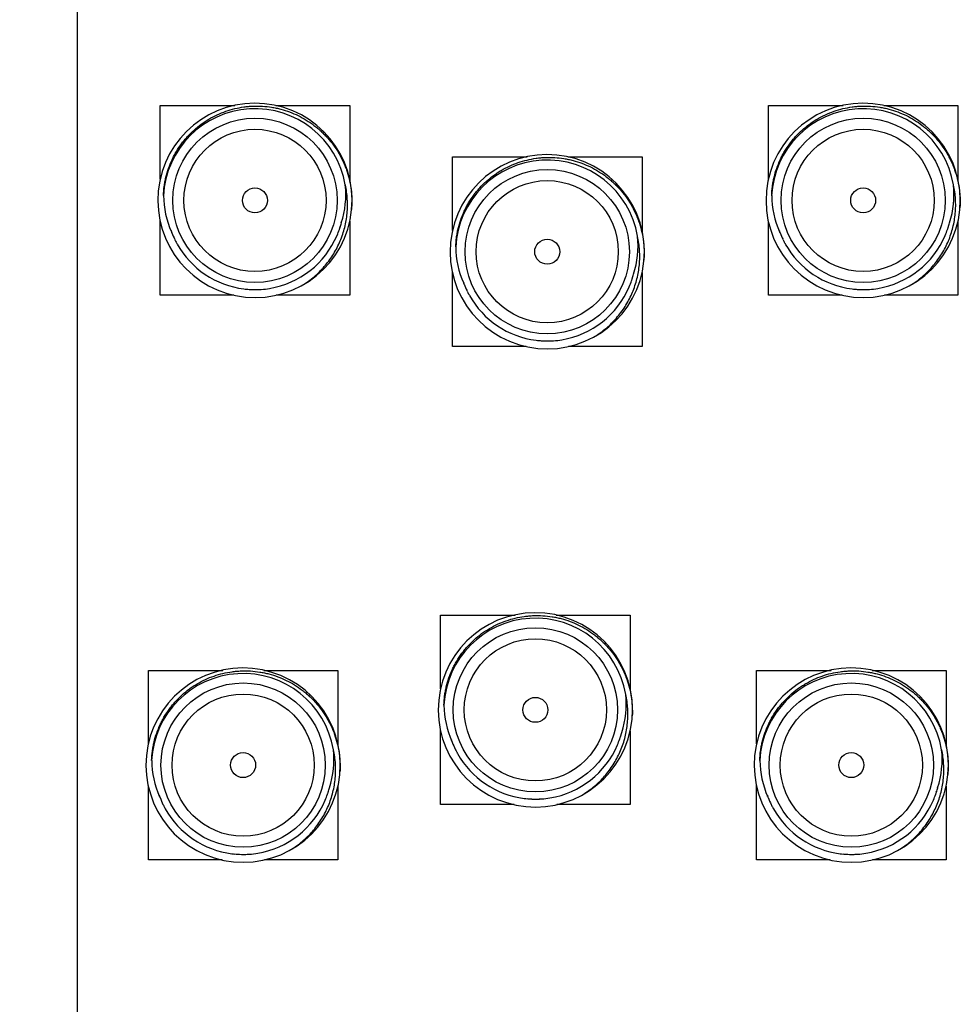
# Model space of a CAD drawing. Header units: inches. Extents: x 0 to 22, y 0 to 17.
# Tile 127 of 217: x 5.6 to 6.8, y 12.6 to 13.8. Entities that reach past the tile are written whole.
import ezdxf

# ---------------------------------------------------------------- set-up
doc = ezdxf.new("R2010")
doc.units = ezdxf.units.IN
doc.header["$LTSCALE"] = 1.21
doc.header["$MEASUREMENT"] = 0
doc.layers.get('0').update_dxf_attribs({"linetype": 'CONTINUOUS'})
doc.layers.add('02___PRT_ALL_AXES', color=7, linetype='CONTINUOUS')
doc.layers.add('DIMENSIONS', color=7, linetype='CONTINUOUS')
doc.styles.get("Standard").update_dxf_attribs({"font": 'txt', "width": 0.8})
doc.dimstyles.new('DIMSTYLE_1', dxfattribs={"dimtxt": 0.125, "dimasz": 0.18, "dimexe": 0.18, "dimexo": 0.0625, "dimgap": 0.09, "dimtad": 0, "dimtih": 1, "dimtoh": 1, "dimdec": 3, "dimzin": 4, "dimdsep": 46, "dimtxsty": 'STANDARD', "dimblk": '_FILLED', "dimblk1": '_FILLED', "dimblk2": '_FILLED', "dimcen": 0.09, "dimadec": 0, "dimazin": 0, "dimtp": 0.001, "dimtm": 0.001, "dimtfac": 1, "dimtdec": 3, "dimtofl": 0, "dimtmove": 0, "dimatfit": 3, "dimldrblk": '_FILLED', "dimfxl": 1, "dimtolj": 1, "dimtzin": 4, "dimarcsym": 0})

# ---------------------------------------------------------------- blocks, each defined once
blk = doc.blocks.new('*D3')
at = {"layer": 'DIMENSIONS', "color": 2, "linetype": 'CONTINUOUS'}
blk.add_line((5.6213, 15.1076), (5.2463, 15.1076), dxfattribs=at)
at = {"layer": 'DIMENSIONS', "color": 2, "linetype": 'CONTINUOUS', "insert": (5.1838, 15.1701), "char_height": 0.125, "width": 1.425, "attachment_point": 3, "line_spacing_factor": 0.9}
blk.add_mtext('6.560{\\Ftxt.shx;\\W1.000000;\\H0.125000; }[166.62]', dxfattribs=at)
blk = doc.blocks.new('_FILLED')
at = {"color": 0, "linetype": 'BYBLOCK'}
blk.add_solid([(0, 0), (-1, 0.1736), (-1, -0.1736)], dxfattribs=at)

msp = doc.modelspace()

# ---------------------------------------------------------------- linework, layer by layer
at = {"color": 7, "linetype": 'CONTINUOUS'}
for p, q in [((5.7888, 13.6444), (5.7888, 13.7376)), ((5.7888, 13.7376), (5.8833, 13.7376)), ((5.935, 13.7376), (6.0288, 13.7376)), ((6.0288, 13.7376), (6.0288, 13.6431)), ((6.5588, 13.6444), (6.5588, 13.7376)), ((6.5588, 13.7376), (6.6533, 13.7376)), ((6.705, 13.7376), (6.7988, 13.7376)), ((6.7988, 13.7376), (6.7988, 13.6431)), ((6.1588, 13.5794), (6.1588, 13.6726)), ((6.1588, 13.6726), (6.2533, 13.6726)), ((6.305, 13.6726), (6.3988, 13.6726)), ((6.3988, 13.6726), (6.3988, 13.5781)), ((5.7888, 13.4976), (5.7888, 13.5918)), ((6.0288, 13.5911), (6.0288, 13.4976)), ((6.5588, 13.4976), (6.5588, 13.5918)), ((6.7988, 13.5911), (6.7988, 13.4976)), ((5.8029, 13.5781), (5.8029, 13.5783)), ((5.803, 13.5777), (5.8031, 13.5776)), ((6.5729, 13.5781), (6.5729, 13.5783)), ((6.573, 13.5777), (6.5731, 13.5776)), ((6.1588, 13.4326), (6.1588, 13.5268)), ((6.3988, 13.5261), (6.3988, 13.4326)), ((6.1729, 13.5131), (6.1729, 13.5133)), ((6.173, 13.5127), (6.1731, 13.5126)), ((5.8821, 13.4976), (5.7888, 13.4976)), ((6.0288, 13.4976), (5.9358, 13.4976)), ((6.6521, 13.4976), (6.5588, 13.4976)), ((6.7988, 13.4976), (6.7058, 13.4976)), ((6.2521, 13.4326), (6.1588, 13.4326)), ((6.3988, 13.4326), (6.3058, 13.4326)), ((6.1438, 12.9994), (6.1438, 13.0926)), ((6.1438, 13.0926), (6.2383, 13.0926)), ((6.29, 13.0926), (6.3838, 13.0926)), ((6.3838, 13.0926), (6.3838, 12.9981)), ((5.7738, 12.9294), (5.7738, 13.0226)), ((5.7738, 13.0226), (5.8683, 13.0226)), ((5.92, 13.0226), (6.0138, 13.0226)), ((6.0138, 13.0226), (6.0138, 12.9281)), ((6.5438, 12.9294), (6.5438, 13.0226)), ((6.5438, 13.0226), (6.6383, 13.0226)), ((6.69, 13.0226), (6.7838, 13.0226)), ((6.7838, 13.0226), (6.7838, 12.9281)), ((6.1438, 12.8526), (6.1438, 12.9468)), ((6.3838, 12.9461), (6.3838, 12.8526)), ((6.1579, 12.9331), (6.1579, 12.9333)), ((6.158, 12.9327), (6.1581, 12.9326)), ((5.7738, 12.7826), (5.7738, 12.8768)), ((6.5438, 12.7826), (6.5438, 12.8768)), ((6.0138, 12.8761), (6.0138, 12.7826)), ((6.7838, 12.8761), (6.7838, 12.7826)), ((5.7879, 12.8631), (5.7879, 12.8633)), ((5.788, 12.8627), (5.7881, 12.8626)), ((6.2371, 12.8526), (6.1438, 12.8526)), ((6.3838, 12.8526), (6.2908, 12.8526)), ((6.5579, 12.8631), (6.5579, 12.8633)), ((6.558, 12.8627), (6.5581, 12.8626)), ((5.8671, 12.7826), (5.7738, 12.7826)), ((6.0138, 12.7826), (5.9208, 12.7826)), ((6.6371, 12.7826), (6.5438, 12.7826)), ((6.7838, 12.7826), (6.6908, 12.7826))]:
    msp.add_line(p, q, dxfattribs=at)
for centre, radius, start, end in [((5.9088, 13.6176), 0.123, 354.3786, 354.3679), ((6.6788, 13.6176), 0.123, 354.3786, 354.3679), ((5.9088, 13.6176), 0.116, 9.6674, 177.0667), ((6.6788, 13.6176), 0.116, 9.6674, 177.0667), ((6.2788, 13.5526), 0.123, 354.3786, 354.3679), ((6.2788, 13.5526), 0.116, 9.6674, 177.0667), ((5.9095, 13.6247), 0.1143, 341.8427, 6.2355), ((6.6795, 13.6247), 0.1143, 341.8427, 6.2355), ((5.9073, 13.6246), 0.1143, 180.5015, 204.2339), ((6.6773, 13.6246), 0.1143, 180.5015, 204.2339), ((5.9088, 13.6154), 0.1228, 355.3913, 357.5066), ((6.6788, 13.6154), 0.1228, 355.3913, 357.5066), ((5.9089, 13.6176), 0.1129, 342.2784, 345.3648), ((5.909, 13.6176), 0.1128, 342.3763, 345.3662), ((6.6789, 13.6176), 0.1129, 342.2784, 345.3648), ((6.679, 13.6176), 0.1128, 342.3763, 345.3662), ((5.9087, 13.6176), 0.1128, 199.7696, 200.3683), ((5.9085, 13.6175), 0.1127, 200.4817, 200.6721), ((5.9085, 13.6175), 0.1127, 200.6721, 201.0491), ((5.9055, 13.6239), 0.1125, 204.3428, 204.9488), ((5.9084, 13.6175), 0.1126, 201.0491, 201.367), ((5.9088, 13.6177), 0.113, 201.3681, 206.1234), ((5.9087, 13.6177), 0.1131, 336.8849, 340.9799), ((5.9086, 13.6177), 0.1132, 340.9784, 341.6252), ((5.9086, 13.6177), 0.1132, 341.6252, 342.3782), ((6.6787, 13.6176), 0.1128, 199.7696, 200.3683), ((6.6785, 13.6175), 0.1127, 200.4817, 200.6721), ((6.6785, 13.6175), 0.1127, 200.6721, 201.0491), ((6.6755, 13.6239), 0.1125, 204.3428, 204.9488), ((6.6784, 13.6175), 0.1126, 201.0491, 201.367), ((6.6788, 13.6177), 0.113, 201.3681, 206.1234), ((6.6787, 13.6177), 0.1131, 336.8849, 340.9799), ((6.6786, 13.6177), 0.1132, 340.9784, 341.6252), ((6.6786, 13.6177), 0.1132, 341.6252, 342.3782), ((5.9088, 13.6176), 0.113, 206.1215, 208.4148), ((5.9087, 13.6176), 0.1129, 208.4154, 208.788), ((5.9087, 13.6176), 0.1129, 208.788, 209.2651), ((5.9088, 13.6176), 0.113, 209.2652, 262.8202), ((5.9088, 13.6176), 0.113, 279.4164, 336.8808), ((6.2795, 13.5597), 0.1143, 341.8427, 6.2355), ((6.6788, 13.6176), 0.113, 206.1215, 208.4148), ((6.6787, 13.6176), 0.1129, 208.4154, 208.788), ((6.6787, 13.6176), 0.1129, 208.788, 209.2651), ((6.6788, 13.6176), 0.113, 209.2652, 262.8202), ((6.6788, 13.6176), 0.113, 279.4164, 336.8808), ((6.2773, 13.5596), 0.1143, 180.5015, 204.2339), ((6.2788, 13.5504), 0.1228, 355.3913, 357.5066), ((6.2787, 13.5526), 0.1128, 199.7696, 200.3683), ((6.2785, 13.5525), 0.1127, 200.4817, 200.6721), ((6.2785, 13.5525), 0.1127, 200.6721, 201.0491), ((6.2755, 13.5589), 0.1125, 204.3428, 204.9488), ((6.2787, 13.5527), 0.1131, 336.8849, 340.9799), ((6.2786, 13.5527), 0.1132, 340.9784, 341.6252), ((6.2786, 13.5527), 0.1132, 341.6252, 342.3782), ((6.2789, 13.5526), 0.1129, 342.2784, 345.3648), ((6.279, 13.5526), 0.1128, 342.3763, 345.3662), ((5.9088, 13.6175), 0.1129, 262.8196, 264.7192), ((5.9088, 13.6177), 0.113, 264.7208, 267.6936), ((5.9088, 13.6178), 0.1132, 267.6926, 272.5198), ((5.9088, 13.6176), 0.113, 269.3727, 272.5649), ((5.9088, 13.6174), 0.1127, 272.5222, 273.1581), ((5.9088, 13.6173), 0.1127, 272.5656, 273.1674), ((5.9088, 13.6173), 0.1126, 273.1582, 273.367), ((5.9088, 13.6172), 0.1125, 273.1674, 273.367), ((5.9088, 13.6172), 0.1126, 273.367, 273.5608), ((5.9088, 13.6173), 0.1127, 273.5608, 274.0521), ((5.9088, 13.6177), 0.1131, 274.0536, 279.4162), ((6.2784, 13.5525), 0.1126, 201.0491, 201.367), ((6.2788, 13.5527), 0.113, 201.3681, 206.1234), ((6.2788, 13.5526), 0.113, 206.1215, 208.4148), ((6.2788, 13.5526), 0.113, 279.4164, 336.8808), ((6.6788, 13.6175), 0.1129, 262.8196, 264.7192), ((6.6788, 13.6177), 0.113, 264.7208, 267.6936), ((6.6788, 13.6178), 0.1132, 267.6926, 272.5198), ((6.6788, 13.6176), 0.113, 269.3727, 272.5649), ((6.6788, 13.6174), 0.1127, 272.5222, 273.1581), ((6.6788, 13.6173), 0.1127, 272.5656, 273.1674), ((6.6788, 13.6173), 0.1126, 273.1582, 273.367), ((6.6788, 13.6172), 0.1125, 273.1674, 273.367), ((6.6788, 13.6172), 0.1126, 273.367, 273.5608), ((6.6788, 13.6173), 0.1127, 273.5608, 274.0521), ((6.6788, 13.6177), 0.1131, 274.0536, 279.4162), ((6.2787, 13.5526), 0.1129, 208.4154, 208.788), ((6.2787, 13.5526), 0.1129, 208.788, 209.2651), ((6.2788, 13.5526), 0.113, 209.2652, 262.8202), ((6.2788, 13.5525), 0.1129, 262.8196, 264.7192), ((6.2788, 13.5527), 0.113, 264.7208, 267.6936), ((6.2788, 13.5528), 0.1132, 267.6926, 272.5198), ((6.2788, 13.5526), 0.113, 269.3727, 272.5649), ((6.2788, 13.5524), 0.1127, 272.5222, 273.1581), ((6.2788, 13.5523), 0.1127, 272.5656, 273.1674), ((6.2788, 13.5523), 0.1126, 273.1582, 273.367), ((6.2788, 13.5522), 0.1125, 273.1674, 273.367), ((6.2788, 13.5522), 0.1126, 273.367, 273.5608), ((6.2788, 13.5523), 0.1127, 273.5608, 274.0521), ((6.2788, 13.5527), 0.1131, 274.0536, 279.4162), ((6.2638, 12.9726), 0.123, 354.3786, 354.3679), ((6.2638, 12.9726), 0.116, 9.6674, 177.0667), ((5.8938, 12.9026), 0.123, 354.3786, 354.3679), ((5.8938, 12.9026), 0.116, 9.6674, 177.0667), ((6.6638, 12.9026), 0.123, 354.3786, 354.3679), ((6.6638, 12.9026), 0.116, 9.6674, 177.0667), ((6.2645, 12.9797), 0.1143, 341.8427, 6.2355), ((6.2623, 12.9796), 0.1143, 180.5015, 204.2339), ((6.2638, 12.9704), 0.1228, 355.3913, 357.5066), ((6.2639, 12.9726), 0.1129, 342.2784, 345.3648), ((6.264, 12.9726), 0.1128, 342.3763, 345.3662), ((6.2637, 12.9726), 0.1128, 199.7696, 200.3683), ((6.2635, 12.9725), 0.1127, 200.4817, 200.6721), ((6.2635, 12.9725), 0.1127, 200.6721, 201.0491), ((6.2605, 12.9789), 0.1125, 204.3428, 204.9488), ((6.2634, 12.9725), 0.1126, 201.0491, 201.367), ((6.2638, 12.9727), 0.113, 201.3681, 206.1234), ((6.2638, 12.9726), 0.113, 279.4164, 336.8808), ((6.2637, 12.9727), 0.1131, 336.8849, 340.9799), ((6.2636, 12.9727), 0.1132, 340.9784, 341.6252), ((6.2636, 12.9727), 0.1132, 341.6252, 342.3782), ((5.8945, 12.9097), 0.1143, 341.8427, 6.2355), ((6.2638, 12.9726), 0.113, 206.1215, 208.4148), ((6.2637, 12.9726), 0.1129, 208.4154, 208.788), ((6.2637, 12.9726), 0.1129, 208.788, 209.2651), ((6.2638, 12.9726), 0.113, 209.2652, 262.8202), ((6.6645, 12.9097), 0.1143, 341.8427, 6.2355), ((5.8923, 12.9096), 0.1143, 180.5015, 204.2339), ((6.6623, 12.9096), 0.1143, 180.5015, 204.2339), ((5.8938, 12.9004), 0.1228, 355.3913, 357.5066), ((6.6638, 12.9004), 0.1228, 355.3913, 357.5066), ((5.8937, 12.9026), 0.1128, 199.7696, 200.3683), ((5.8937, 12.9027), 0.1131, 336.8849, 340.9799), ((5.8936, 12.9027), 0.1132, 340.9784, 341.6252), ((5.8936, 12.9027), 0.1132, 341.6252, 342.3782), ((5.8939, 12.9026), 0.1129, 342.2784, 345.3648), ((5.894, 12.9026), 0.1128, 342.3763, 345.3662), ((6.6637, 12.9026), 0.1128, 199.7696, 200.3683), ((6.6637, 12.9027), 0.1131, 336.8849, 340.9799), ((6.6636, 12.9027), 0.1132, 340.9784, 341.6252), ((6.6636, 12.9027), 0.1132, 341.6252, 342.3782), ((6.6639, 12.9026), 0.1129, 342.2784, 345.3648), ((6.664, 12.9026), 0.1128, 342.3763, 345.3662), ((5.8935, 12.9025), 0.1127, 200.4817, 200.6721), ((5.8935, 12.9025), 0.1127, 200.6721, 201.0491), ((5.8905, 12.9089), 0.1125, 204.3428, 204.9488), ((5.8934, 12.9025), 0.1126, 201.0491, 201.367), ((5.8938, 12.9027), 0.113, 201.3681, 206.1234), ((5.8938, 12.9026), 0.113, 206.1215, 208.4148), ((5.8938, 12.9026), 0.113, 279.4164, 336.8808), ((6.2638, 12.9725), 0.1129, 262.8196, 264.7192), ((6.2638, 12.9727), 0.113, 264.7208, 267.6936), ((6.2638, 12.9728), 0.1132, 267.6926, 272.5198), ((6.2638, 12.9726), 0.113, 269.3727, 272.5649), ((6.2638, 12.9724), 0.1127, 272.5222, 273.1581), ((6.2638, 12.9723), 0.1127, 272.5656, 273.1674), ((6.2638, 12.9723), 0.1126, 273.1582, 273.367), ((6.2638, 12.9722), 0.1125, 273.1674, 273.367), ((6.2638, 12.9722), 0.1126, 273.367, 273.5608), ((6.2638, 12.9723), 0.1127, 273.5608, 274.0521), ((6.2638, 12.9727), 0.1131, 274.0536, 279.4162), ((6.6635, 12.9025), 0.1127, 200.4817, 200.6721), ((6.6635, 12.9025), 0.1127, 200.6721, 201.0491), ((6.6605, 12.9089), 0.1125, 204.3428, 204.9488), ((6.6634, 12.9025), 0.1126, 201.0491, 201.367), ((6.6638, 12.9027), 0.113, 201.3681, 206.1234), ((6.6638, 12.9026), 0.113, 206.1215, 208.4148), ((6.6638, 12.9026), 0.113, 279.4164, 336.8808), ((5.8937, 12.9026), 0.1129, 208.4154, 208.788), ((5.8937, 12.9026), 0.1129, 208.788, 209.2651), ((5.8938, 12.9026), 0.113, 209.2652, 262.8202), ((6.6637, 12.9026), 0.1129, 208.4154, 208.788), ((6.6637, 12.9026), 0.1129, 208.788, 209.2651), ((6.6638, 12.9026), 0.113, 209.2652, 262.8202), ((5.8938, 12.9025), 0.1129, 262.8196, 264.7192), ((5.8938, 12.9027), 0.113, 264.7208, 267.6936), ((5.8938, 12.9028), 0.1132, 267.6926, 272.5198), ((5.8938, 12.9026), 0.113, 269.3727, 272.5649), ((5.8938, 12.9024), 0.1127, 272.5222, 273.1581), ((5.8938, 12.9023), 0.1127, 272.5656, 273.1674), ((5.8938, 12.9023), 0.1126, 273.1582, 273.367), ((5.8938, 12.9022), 0.1125, 273.1674, 273.367), ((5.8938, 12.9022), 0.1126, 273.367, 273.5608), ((5.8938, 12.9023), 0.1127, 273.5608, 274.0521), ((5.8938, 12.9027), 0.1131, 274.0536, 279.4162), ((6.6638, 12.9025), 0.1129, 262.8196, 264.7192), ((6.6638, 12.9027), 0.113, 264.7208, 267.6936), ((6.6638, 12.9028), 0.1132, 267.6926, 272.5198), ((6.6638, 12.9026), 0.113, 269.3727, 272.5649), ((6.6638, 12.9024), 0.1127, 272.5222, 273.1581), ((6.6638, 12.9023), 0.1127, 272.5656, 273.1674), ((6.6638, 12.9023), 0.1126, 273.1582, 273.367), ((6.6638, 12.9022), 0.1125, 273.1674, 273.367), ((6.6638, 12.9022), 0.1126, 273.367, 273.5608), ((6.6638, 12.9023), 0.1127, 273.5608, 274.0521), ((6.6638, 12.9027), 0.1131, 274.0536, 279.4162)]:
    msp.add_arc(centre, radius, start, end, dxfattribs=at)
for points, knots in [([(5.793, 13.6236), (5.7931, 13.6275), (5.7936, 13.6334), (5.7948, 13.6411), (5.7964, 13.6488), (5.7992, 13.6582), (5.8029, 13.6673), (5.8064, 13.6743), (5.8102, 13.6812), (5.8146, 13.6877), (5.8194, 13.6939), (5.8246, 13.6998), (5.8315, 13.7068), (5.8391, 13.713), (5.8456, 13.7175), (5.8522, 13.7216), (5.8609, 13.7262), (5.8719, 13.7306), (5.8832, 13.7339), (5.8928, 13.7357), (5.9006, 13.7366), (5.9084, 13.7371), (5.9183, 13.737), (5.928, 13.7359), (5.9357, 13.7345), (5.9434, 13.7327), (5.9527, 13.7297), (5.9636, 13.7251), (5.9739, 13.7194), (5.982, 13.7138), (5.9881, 13.709), (5.9925, 13.7051), (5.9968, 13.701), (6.0021, 13.6952), (6.0083, 13.6876), (6.0137, 13.6794), (6.0175, 13.6725), (6.0202, 13.6673), (6.0225, 13.6619), (6.0253, 13.6546), (6.0281, 13.6452), (6.0301, 13.6355), (6.031, 13.6277), (6.0316, 13.6199), (6.0317, 13.614), (6.0315, 13.6101)], [0, 0, 0, 0, 0.031239, 0.046873, 0.062504, 0.093748, 0.124993, 0.140622, 0.15625, 0.187496, 0.203124, 0.218752, 0.249998, 0.281245, 0.296873, 0.3125, 0.343747, 0.374993, 0.40624, 0.437486, 0.453114, 0.468742, 0.499988, 0.531235, 0.546863, 0.562491, 0.593738, 0.624984, 0.656231, 0.687478, 0.703106, 0.718734, 0.734362, 0.74999, 0.781236, 0.812483, 0.828111, 0.843739, 0.859367, 0.874996, 0.906242, 0.937487, 0.953116, 0.968748, 1, 1, 1, 1]), ([(6.563, 13.6236), (6.5631, 13.6275), (6.5636, 13.6334), (6.5648, 13.6411), (6.5664, 13.6488), (6.5692, 13.6582), (6.5729, 13.6673), (6.5764, 13.6743), (6.5802, 13.6812), (6.5846, 13.6877), (6.5894, 13.6939), (6.5946, 13.6998), (6.6015, 13.7068), (6.6091, 13.713), (6.6156, 13.7175), (6.6222, 13.7216), (6.6309, 13.7262), (6.6419, 13.7306), (6.6532, 13.7339), (6.6628, 13.7357), (6.6706, 13.7366), (6.6784, 13.7371), (6.6883, 13.737), (6.698, 13.7359), (6.7057, 13.7345), (6.7134, 13.7327), (6.7227, 13.7297), (6.7336, 13.7251), (6.7439, 13.7194), (6.752, 13.7138), (6.7581, 13.709), (6.7625, 13.7051), (6.7668, 13.701), (6.7721, 13.6952), (6.7783, 13.6876), (6.7837, 13.6794), (6.7875, 13.6725), (6.7902, 13.6673), (6.7925, 13.6619), (6.7953, 13.6546), (6.7981, 13.6452), (6.8001, 13.6355), (6.801, 13.6277), (6.8016, 13.6199), (6.8017, 13.614), (6.8015, 13.6101)], [0, 0, 0, 0, 0.031239, 0.046873, 0.062504, 0.093748, 0.124993, 0.140622, 0.15625, 0.187496, 0.203124, 0.218752, 0.249998, 0.281245, 0.296873, 0.3125, 0.343747, 0.374993, 0.40624, 0.437486, 0.453114, 0.468742, 0.499988, 0.531235, 0.546863, 0.562491, 0.593738, 0.624984, 0.656231, 0.687478, 0.703106, 0.718734, 0.734362, 0.74999, 0.781236, 0.812483, 0.828111, 0.843739, 0.859367, 0.874996, 0.906242, 0.937487, 0.953116, 0.968748, 1, 1, 1, 1]), ([(6.163, 13.5586), (6.1631, 13.5625), (6.1636, 13.5684), (6.1648, 13.5761), (6.1664, 13.5838), (6.1692, 13.5932), (6.1729, 13.6023), (6.1764, 13.6093), (6.1802, 13.6162), (6.1846, 13.6227), (6.1894, 13.6289), (6.1946, 13.6348), (6.2015, 13.6418), (6.2091, 13.648), (6.2156, 13.6525), (6.2222, 13.6566), (6.2309, 13.6612), (6.2419, 13.6656), (6.2532, 13.6689), (6.2628, 13.6707), (6.2706, 13.6716), (6.2784, 13.6721), (6.2883, 13.672), (6.298, 13.6709), (6.3057, 13.6695), (6.3134, 13.6677), (6.3227, 13.6647), (6.3336, 13.6601), (6.3439, 13.6544), (6.352, 13.6488), (6.3581, 13.644), (6.3625, 13.6401), (6.3668, 13.636), (6.3721, 13.6302), (6.3783, 13.6226), (6.3837, 13.6144), (6.3875, 13.6075), (6.3902, 13.6023), (6.3925, 13.5969), (6.3953, 13.5896), (6.3981, 13.5802), (6.4001, 13.5705), (6.401, 13.5627), (6.4016, 13.5549), (6.4017, 13.549), (6.4015, 13.5451)], [0, 0, 0, 0, 0.031239, 0.046873, 0.062504, 0.093748, 0.124993, 0.140622, 0.15625, 0.187496, 0.203124, 0.218752, 0.249998, 0.281245, 0.296873, 0.3125, 0.343747, 0.374993, 0.40624, 0.437486, 0.453114, 0.468742, 0.499988, 0.531235, 0.546863, 0.562491, 0.593738, 0.624984, 0.656231, 0.687478, 0.703106, 0.718734, 0.734362, 0.74999, 0.781236, 0.812483, 0.828111, 0.843739, 0.859367, 0.874996, 0.906242, 0.937487, 0.953116, 0.968748, 1, 1, 1, 1]), ([(5.971, 13.5115), (5.976, 13.5148), (5.9857, 13.5221), (5.9983, 13.5351), (6.0089, 13.5499), (6.0171, 13.566), (6.0229, 13.5832), (6.0259, 13.6011), (6.0262, 13.6193), (6.0245, 13.6312), (6.0232, 13.6371)], [0, 0, 0, 0, 0.125011, 0.250021, 0.375026, 0.500028, 0.625026, 0.750021, 0.875012, 1, 1, 1, 1]), ([(6.741, 13.5115), (6.746, 13.5148), (6.7557, 13.5221), (6.7683, 13.5351), (6.7789, 13.5499), (6.7871, 13.566), (6.7929, 13.5832), (6.7959, 13.6011), (6.7962, 13.6193), (6.7945, 13.6312), (6.7932, 13.6371)], [0, 0, 0, 0, 0.125011, 0.250021, 0.375026, 0.500028, 0.625026, 0.750021, 0.875012, 1, 1, 1, 1]), ([(6.341, 13.4465), (6.346, 13.4498), (6.3557, 13.4571), (6.3683, 13.4701), (6.3789, 13.4849), (6.3871, 13.501), (6.3929, 13.5182), (6.3959, 13.5361), (6.3962, 13.5543), (6.3945, 13.5662), (6.3932, 13.5721)], [0, 0, 0, 0, 0.125011, 0.250021, 0.375026, 0.500028, 0.625026, 0.750021, 0.875012, 1, 1, 1, 1]), ([(6.148, 12.9786), (6.1481, 12.9825), (6.1486, 12.9884), (6.1498, 12.9961), (6.1514, 13.0038), (6.1542, 13.0132), (6.1579, 13.0223), (6.1614, 13.0293), (6.1652, 13.0362), (6.1696, 13.0427), (6.1744, 13.0489), (6.1796, 13.0548), (6.1865, 13.0618), (6.1941, 13.068), (6.2006, 13.0725), (6.2072, 13.0766), (6.2159, 13.0812), (6.2269, 13.0856), (6.2382, 13.0889), (6.2478, 13.0907), (6.2556, 13.0916), (6.2634, 13.0921), (6.2733, 13.092), (6.283, 13.0909), (6.2907, 13.0895), (6.2984, 13.0877), (6.3077, 13.0847), (6.3186, 13.0801), (6.3289, 13.0744), (6.337, 13.0688), (6.3431, 13.064), (6.3475, 13.0601), (6.3518, 13.056), (6.3571, 13.0502), (6.3633, 13.0426), (6.3687, 13.0344), (6.3725, 13.0275), (6.3752, 13.0223), (6.3775, 13.0169), (6.3803, 13.0096), (6.3831, 13.0002), (6.3851, 12.9905), (6.386, 12.9827), (6.3866, 12.9749), (6.3867, 12.969), (6.3865, 12.9651)], [0, 0, 0, 0, 0.031239, 0.046873, 0.062504, 0.093748, 0.124993, 0.140622, 0.15625, 0.187496, 0.203124, 0.218752, 0.249998, 0.281245, 0.296873, 0.3125, 0.343747, 0.374993, 0.40624, 0.437486, 0.453114, 0.468742, 0.499988, 0.531235, 0.546863, 0.562491, 0.593738, 0.624984, 0.656231, 0.687478, 0.703106, 0.718734, 0.734362, 0.74999, 0.781236, 0.812483, 0.828111, 0.843739, 0.859367, 0.874996, 0.906242, 0.937487, 0.953116, 0.968748, 1, 1, 1, 1]), ([(5.778, 12.9086), (5.7781, 12.9125), (5.7786, 12.9184), (5.7798, 12.9261), (5.7814, 12.9338), (5.7842, 12.9432), (5.7879, 12.9523), (5.7914, 12.9593), (5.7952, 12.9662), (5.7996, 12.9727), (5.8044, 12.9789), (5.8096, 12.9848), (5.8165, 12.9918), (5.8241, 12.998), (5.8306, 13.0025), (5.8372, 13.0066), (5.8459, 13.0112), (5.8569, 13.0156), (5.8682, 13.0189), (5.8778, 13.0207), (5.8856, 13.0216), (5.8934, 13.0221), (5.9033, 13.022), (5.913, 13.0209), (5.9207, 13.0195), (5.9284, 13.0177), (5.9377, 13.0147), (5.9486, 13.0101), (5.9589, 13.0044), (5.967, 12.9988), (5.9731, 12.994), (5.9775, 12.9901), (5.9818, 12.986), (5.9871, 12.9802), (5.9933, 12.9726), (5.9987, 12.9644), (6.0025, 12.9575), (6.0052, 12.9523), (6.0075, 12.9469), (6.0103, 12.9396), (6.0131, 12.9302), (6.0151, 12.9205), (6.016, 12.9127), (6.0166, 12.9049), (6.0167, 12.899), (6.0165, 12.8951)], [0, 0, 0, 0, 0.031239, 0.046873, 0.062504, 0.093748, 0.124993, 0.140622, 0.15625, 0.187496, 0.203124, 0.218752, 0.249998, 0.281245, 0.296873, 0.3125, 0.343747, 0.374993, 0.40624, 0.437486, 0.453114, 0.468742, 0.499988, 0.531235, 0.546863, 0.562491, 0.593738, 0.624984, 0.656231, 0.687478, 0.703106, 0.718734, 0.734362, 0.74999, 0.781236, 0.812483, 0.828111, 0.843739, 0.859367, 0.874996, 0.906242, 0.937487, 0.953116, 0.968748, 1, 1, 1, 1]), ([(6.548, 12.9086), (6.5481, 12.9125), (6.5486, 12.9184), (6.5498, 12.9261), (6.5514, 12.9338), (6.5542, 12.9432), (6.5579, 12.9523), (6.5614, 12.9593), (6.5652, 12.9662), (6.5696, 12.9727), (6.5744, 12.9789), (6.5796, 12.9848), (6.5865, 12.9918), (6.5941, 12.998), (6.6006, 13.0025), (6.6072, 13.0066), (6.6159, 13.0112), (6.6269, 13.0156), (6.6382, 13.0189), (6.6478, 13.0207), (6.6556, 13.0216), (6.6634, 13.0221), (6.6733, 13.022), (6.683, 13.0209), (6.6907, 13.0195), (6.6984, 13.0177), (6.7077, 13.0147), (6.7186, 13.0101), (6.7289, 13.0044), (6.737, 12.9988), (6.7431, 12.994), (6.7475, 12.9901), (6.7518, 12.986), (6.7571, 12.9802), (6.7633, 12.9726), (6.7687, 12.9644), (6.7725, 12.9575), (6.7752, 12.9523), (6.7775, 12.9469), (6.7803, 12.9396), (6.7831, 12.9302), (6.7851, 12.9205), (6.786, 12.9127), (6.7866, 12.9049), (6.7867, 12.899), (6.7865, 12.8951)], [0, 0, 0, 0, 0.031239, 0.046873, 0.062504, 0.093748, 0.124993, 0.140622, 0.15625, 0.187496, 0.203124, 0.218752, 0.249998, 0.281245, 0.296873, 0.3125, 0.343747, 0.374993, 0.40624, 0.437486, 0.453114, 0.468742, 0.499988, 0.531235, 0.546863, 0.562491, 0.593738, 0.624984, 0.656231, 0.687478, 0.703106, 0.718734, 0.734362, 0.74999, 0.781236, 0.812483, 0.828111, 0.843739, 0.859367, 0.874996, 0.906242, 0.937487, 0.953116, 0.968748, 1, 1, 1, 1]), ([(6.326, 12.8665), (6.331, 12.8698), (6.3407, 12.8771), (6.3533, 12.8901), (6.3639, 12.9049), (6.3721, 12.921), (6.3779, 12.9382), (6.3809, 12.9561), (6.3812, 12.9743), (6.3795, 12.9862), (6.3782, 12.9921)], [0, 0, 0, 0, 0.125011, 0.250021, 0.375026, 0.500028, 0.625026, 0.750021, 0.875012, 1, 1, 1, 1]), ([(5.956, 12.7965), (5.961, 12.7998), (5.9707, 12.8071), (5.9833, 12.8201), (5.9939, 12.8349), (6.0021, 12.851), (6.0079, 12.8682), (6.0109, 12.8861), (6.0112, 12.9043), (6.0095, 12.9162), (6.0082, 12.9221)], [0, 0, 0, 0, 0.125011, 0.250021, 0.375026, 0.500028, 0.625026, 0.750021, 0.875012, 1, 1, 1, 1]), ([(6.726, 12.7965), (6.731, 12.7998), (6.7407, 12.8071), (6.7533, 12.8201), (6.7639, 12.8349), (6.7721, 12.851), (6.7779, 12.8682), (6.7809, 12.8861), (6.7812, 12.9043), (6.7795, 12.9162), (6.7782, 12.9221)], [0, 0, 0, 0, 0.125011, 0.250021, 0.375026, 0.500028, 0.625026, 0.750021, 0.875012, 1, 1, 1, 1])]:
    msp.add_open_spline(points, degree=3, knots=knots, dxfattribs=at)
at = {"layer": '02___PRT_ALL_AXES', "color": 7, "linetype": 'CONTINUOUS'}
msp.add_line((5.6838, 15.1076), (5.6838, 8.5476), dxfattribs=at)
for centre, radius in [((5.9088, 13.6176), 0.104), ((6.6788, 13.6176), 0.104), ((5.9088, 13.6176), 0.09), ((6.6788, 13.6176), 0.09), ((6.2788, 13.5526), 0.104), ((6.2788, 13.5526), 0.09), ((5.9088, 13.6176), 0.0158), ((6.6788, 13.6176), 0.0158), ((6.2788, 13.5526), 0.0158), ((6.2638, 12.9726), 0.104), ((6.2638, 12.9726), 0.09), ((5.8938, 12.9026), 0.104), ((6.6638, 12.9026), 0.104), ((5.8938, 12.9026), 0.09), ((6.6638, 12.9026), 0.09), ((6.2638, 12.9726), 0.0158), ((5.8938, 12.9026), 0.0158), ((6.6638, 12.9026), 0.0158)]:
    msp.add_circle(centre, radius, dxfattribs=at)

# ---------------------------------------------------------------- dimensions: what is measured, and where the dimension line sits
at = {"layer": 'DIMENSIONS', "color": 2, "linetype": 'CONTINUOUS'}
dim = msp.add_ordinate_dim(feature_location=(5.6213, 15.1076), offset=(-0.375, 0), dtype=0, origin=(5.6838, 8.5476), dimstyle='DIMSTYLE_1', dxfattribs=at)
dim.commit()
dim.dimension.update_dxf_attribs({"geometry": '*D3', "text_midpoint": (4.1713, 15.1076)})

doc.saveas('drawing.dxf')
